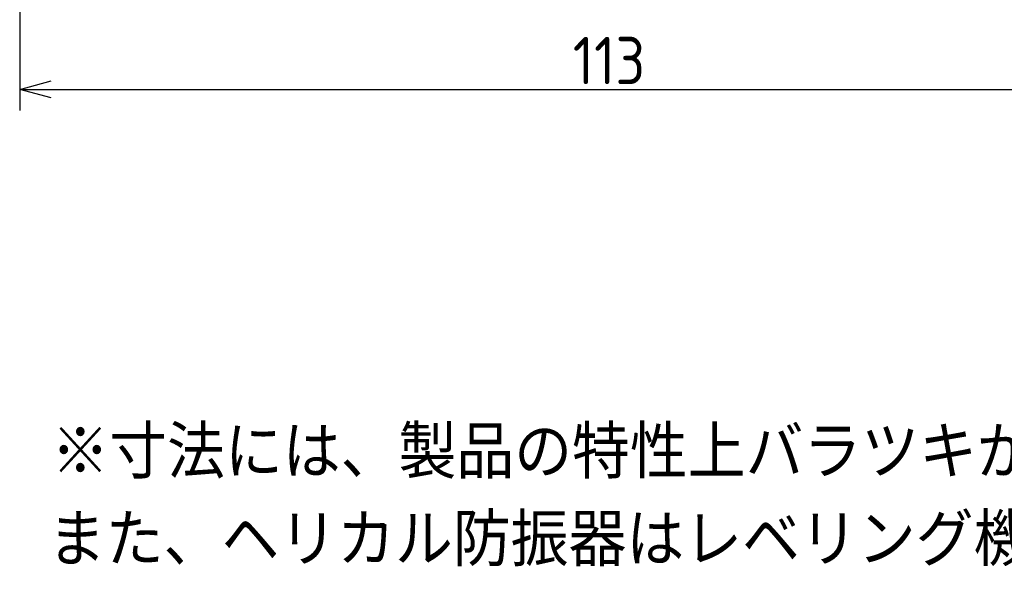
# Model space of a CAD drawing. Extents: x -73 to 314, y 149 to 285.
# Tile 1 of 10: x -63 to 30, y 149 to 202. Entities that reach past the tile are written whole.
import ezdxf

# ---------------------------------------------------------------- set-up
doc = ezdxf.new("R2010")
doc.units = 0
doc.header["$LTSCALE"] = 0.2
doc.layers.get('0').update_dxf_attribs({"linetype": 'CONTINUOUS'})
doc.layers.get('DEFPOINTS').update_dxf_attribs({"linetype": 'CONTINUOUS'})
doc.layers.add('18-0-CON', color=3, linetype='CONTINUOUS')
doc.styles.add('DIMENSION', font='isocp.shx', dxfattribs={"bigfont": 'bigfont.shx'})
doc.styles.get("Standard").update_dxf_attribs({"font": 'isocp.shx', "bigfont": 'bigfont.shx'})
doc.dimstyles.get("Standard").update_dxf_attribs({"dimtxt": 0.18, "dimasz": 0.18, "dimexe": 0.18, "dimexo": 0.0625, "dimgap": 0.09, "dimtad": 0, "dimtih": 1, "dimtoh": 1, "dimzin": 0, "dimcen": 0.09, "dimazin": 3, "dimtfac": 1, "dimtofl": 0, "dimtmove": 0, "dimatfit": 3})

# ---------------------------------------------------------------- blocks, each defined once
blk = doc.blocks.new('_OPEN30')
at = {"color": 0, "linetype": 'BYBLOCK'}
for p, q in [((-1, 0.268), (0, 0)), ((0, 0), (-1, -0.268)), ((0, 0), (-1, 0))]:
    blk.add_line(p, q, dxfattribs=at)
blk = doc.blocks.new('*U49')
at = {"color": 0, "style": 'DIMENSION'}
blk.add_text('113', height=4.5, dxfattribs=at).set_placement((-10.527, 195.5))
blk = doc.blocks.new('*D48')
at = {"color": 0}
for p, q in [((-63.109, 243.903), (-63.109, 193)), ((49.891, 235.903), (49.891, 193)), ((-60.109, 195), (46.891, 195))]:
    blk.add_line(p, q, dxfattribs=at)
at = {"layer": 'DEFPOINTS', "color": 0}
for p in [(-63.109, 244.403), (49.891, 236.403), (49.891, 195)]:
    blk.add_point(p, dxfattribs=at)
at = {"color": 0, "xscale": 3, "yscale": 3, "zscale": 3, "rotation": 180}
blk.add_blockref('_OPEN30', (-63.109, 195), dxfattribs=at)
at = {"color": 0, "xscale": 3, "yscale": 3, "zscale": 3}
blk.add_blockref('_OPEN30', (49.891, 195), dxfattribs=at)
at = {"layer": '18-0-CON'}
blk.add_blockref('*U49', (0, 0), dxfattribs=at)
blk = doc.blocks.new('*U103')
for s, p in [('※寸法には、製品の特性上バラツキが生じます。', (-60.097, 158.007)), ('また、ヘリカル防振器はレベリング機能が御座いませんので、お客様にてシム等を用いてレベリングをお願い致します。', (-60.431, 149.673))]:
    blk.add_text(s, height=5).set_placement(p)

msp = doc.modelspace()

# ---------------------------------------------------------------- block references
msp.add_blockref('*U103', (0, 0))

# ---------------------------------------------------------------- dimensions: what is measured, and where the dimension line sits
at = {"color": 0}
dim = msp.add_linear_dim(base=(49.891, 195), p1=(-63.109, 244.403), p2=(49.891, 236.403), dimstyle='Standard', override={"dimscale": 1, "dimclrd": 0, "dimclre": 0, "dimclrt": 0, "dimtol": 0, "dimtp": 0.1, "dimtm": 0}, dxfattribs=at)
dim.commit()
dim.dimension.update_dxf_attribs({"geometry": '*D48', "text_midpoint": (-6.609, 197.75)})

doc.saveas('drawing.dxf')
